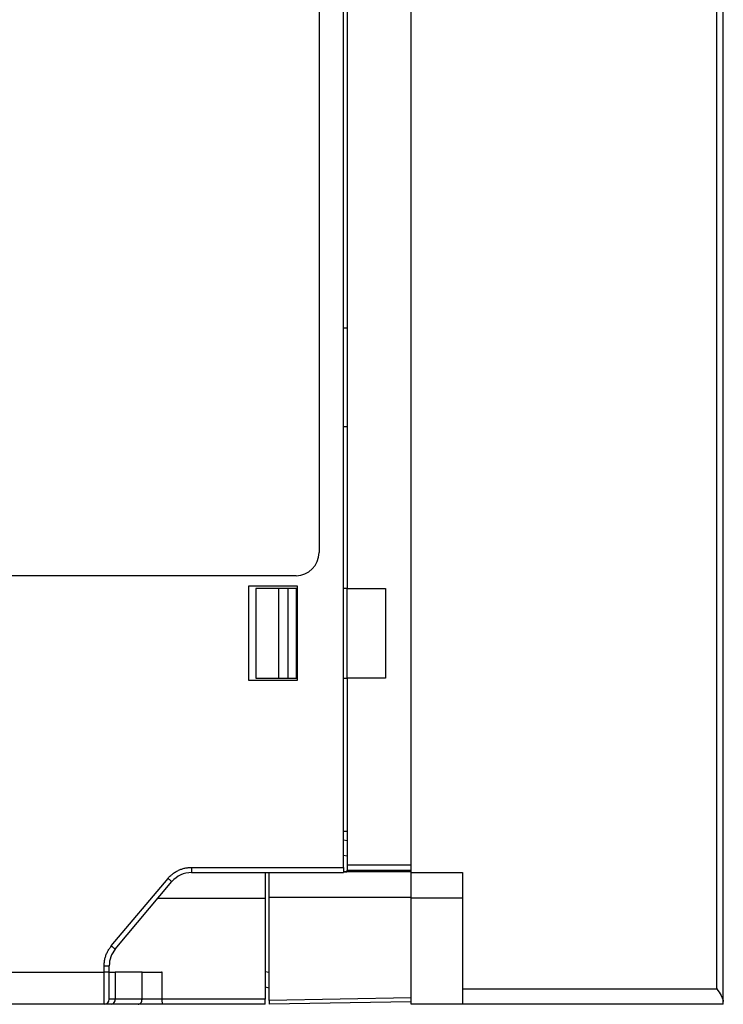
# Model space of a CAD drawing. Header units: inches. Extents: x 0 to 559, y 0 to 432.
# Tile 18 of 23: x 353 to 408, y 231 to 308. Entities that reach past the tile are written whole.
import ezdxf

# ---------------------------------------------------------------- set-up
doc = ezdxf.new("R2010")
doc.units = ezdxf.units.IN
doc.header["$LTSCALE"] = 10
doc.header["$MEASUREMENT"] = 0
doc.layers.add('DIMENSIONS', color=140, linetype='Continuous')
doc.dimstyles.get("Standard").update_dxf_attribs({"dimtxt": 5, "dimasz": 5, "dimexe": 2.5, "dimexo": 3.5, "dimgap": 1, "dimtad": 0, "dimtih": 1, "dimtoh": 1, "dimdec": 1, "dimzin": 0, "dimdsep": 46, "dimtxsty": 'Standard', "dimcen": 0, "dimadec": 0, "dimazin": 0, "dimtfac": 1, "dimtdec": 1, "dimtofl": 0, "dimtmove": 0, "dimatfit": 3, "dimfxl": 0, "dimtolj": 1, "dimtzin": 0, "dimarcsym": 0})

# ---------------------------------------------------------------- blocks, each defined once
blk = doc.blocks.new('*D18')
at = {"layer": 'DEFPOINTS', "color": 0}
for p in [(408.051, 391.719), (408.051, 359.115), (298.048, 304.562)]:
    blk.add_point(p, dxfattribs=at)
at = {"layer": 'DIMENSIONS', "color": 0, "lineweight": -2}
for p, q in [((298.048, 308.062), (298.048, 394.219)), ((408.051, 362.615), (408.051, 394.219)), ((303.048, 391.719), (341.216, 391.719)), ((403.051, 391.719), (364.883, 391.719))]:
    blk.add_line(p, q, dxfattribs=at)
at = {"layer": 'DIMENSIONS', "color": 0}
for points in [[(303.048, 392.552), (303.048, 390.886), (298.048, 391.719)], [(403.051, 392.552), (403.051, 390.886), (408.051, 391.719)]]:
    blk.add_solid(points, dxfattribs=at)
at = {"layer": 'DIMENSIONS', "color": 0, "char_height": 5, "attachment_point": 5}
for s, insert in [('\\A1;110.0', (353.049, 395.219)), ('\\A1;[4.33]', (353.049, 388.219))]:
    blk.add_mtext(s, dxfattribs=dict(at, insert=insert))

msp = doc.modelspace()

# ---------------------------------------------------------------- linework, layer by layer
for p, q in [((408.051, 231.341), (408.051, 358.89)), ((407.551, 232.315), (407.551, 357.915)), ((383.651, 241.415), (383.651, 347.215)), ((383.651, 242.009), (383.651, 346.804)), ((378.351, 241.815), (378.351, 345.61)), ((378.651, 329.115), (378.651, 263.615)), ((376.451, 319.615), (376.451, 266.415)), ((378.651, 283.965), (378.351, 283.965)), ((378.351, 276.265), (378.651, 276.265)), ((374.651, 264.615), (336.827, 264.615)), ((370.951, 263.815), (374.751, 263.815)), ((370.951, 256.415), (370.951, 263.815)), ((371.508, 263.615), (371.508, 256.615)), ((373.31, 263.615), (371.508, 263.615)), ((373.31, 256.615), (373.31, 263.615)), ((374.043, 263.615), (373.31, 263.615)), ((374.043, 256.615), (374.043, 263.615)), ((374.651, 263.615), (374.043, 263.615)), ((374.651, 263.615), (374.651, 256.615)), ((374.751, 263.615), (374.651, 263.615)), ((374.751, 263.815), (374.751, 256.415)), ((378.651, 263.615), (378.351, 263.615)), ((378.651, 263.615), (381.651, 263.615)), ((378.651, 256.615), (378.651, 263.615)), ((381.651, 263.615), (381.651, 256.615)), ((374.751, 256.415), (370.951, 256.415)), ((371.508, 256.615), (373.31, 256.615)), ((373.31, 256.615), (374.043, 256.615)), ((374.043, 256.615), (374.651, 256.615)), ((374.651, 256.615), (374.751, 256.615)), ((378.351, 256.615), (378.651, 256.615)), ((378.651, 256.615), (378.651, 242.009)), ((381.651, 256.615), (378.651, 256.615)), ((378.651, 244.615), (378.351, 244.615)), ((378.651, 243.892), (378.351, 243.952)), ((378.351, 242.775), (378.651, 242.715)), ((366.484, 241.815), (378.351, 241.815)), ((366.484, 241.815), (366.484, 241.415)), ((378.351, 241.815), (378.351, 241.415)), ((378.651, 242.009), (383.651, 242.009)), ((378.651, 242.009), (378.651, 241.609)), ((360.213, 235.675), (364.645, 240.958)), ((366.484, 241.415), (378.351, 241.415)), ((372.551, 241.415), (372.551, 241.403)), ((372.551, 239.467), (372.551, 241.403)), ((383.651, 241.466), (378.351, 241.466)), ((378.651, 241.609), (383.651, 241.609)), ((378.651, 241.486), (378.651, 241.609)), ((383.651, 239.467), (383.651, 241.415)), ((383.651, 241.415), (387.651, 241.415)), ((383.651, 239.415), (383.651, 241.415)), ((387.651, 241.415), (387.651, 232.315)), ((360.519, 235.418), (364.952, 240.701)), ((363.873, 239.415), (372.251, 239.415)), ((372.251, 239.415), (372.251, 231.515)), ((383.651, 239.467), (372.551, 239.467)), ((372.551, 231.415), (372.551, 239.467)), ((383.651, 231.609), (383.651, 239.467)), ((387.651, 239.415), (383.651, 239.415)), ((383.651, 231.115), (383.651, 239.415)), ((359.651, 233.615), (359.651, 234.133)), ((359.651, 234.133), (360.051, 234.133)), ((360.051, 233.615), (360.051, 234.133)), ((326.351, 233.615), (359.651, 233.615)), ((359.651, 231.115), (359.651, 233.615)), ((360.051, 233.615), (359.651, 233.615)), ((360.051, 233.615), (360.519, 233.615)), ((360.519, 233.615), (360.519, 231.515)), ((362.614, 233.615), (360.519, 233.615)), ((362.614, 231.515), (362.614, 233.615)), ((362.614, 233.615), (364.146, 233.615)), ((364.198, 231.515), (364.198, 233.615)), ((372.551, 233.592), (372.251, 233.652)), ((372.251, 232.475), (372.551, 232.415)), ((387.651, 232.315), (387.651, 231.115)), ((387.651, 232.315), (407.551, 232.315)), ((359.651, 231.115), (326.351, 231.115)), ((360.519, 231.515), (360.051, 231.515)), ((362.308, 231.115), (360.213, 231.115)), ((362.614, 231.515), (360.519, 231.515)), ((364.198, 231.515), (362.614, 231.515)), ((364.209, 231.115), (364.146, 231.115)), ((372.251, 231.515), (364.198, 231.515)), ((372.251, 231.115), (364.209, 231.115)), ((383.651, 231.609), (372.551, 231.415)), ((372.551, 231.415), (372.551, 231.115)), ((383.651, 231.309), (372.551, 231.115)), ((387.651, 231.115), (383.651, 231.115)), ((408.051, 231.115), (387.651, 231.115)), ((408.051, 231.115), (408.051, 231.341))]:
    msp.add_line(p, q)
at = {"flags": 128}
for points in [[(364.645, 240.958), (364.705, 240.908), (364.762, 240.86), (364.815, 240.815), (364.862, 240.776), (364.9, 240.744), (364.928, 240.72), (364.946, 240.706), (364.952, 240.701)], [(360.213, 235.675), (360.272, 235.625), (360.33, 235.577), (360.383, 235.532), (360.429, 235.494), (360.467, 235.462), (360.496, 235.438), (360.513, 235.423), (360.519, 235.418)]]:
    msp.add_lwpolyline(points, dxfattribs=at)
for centre, radius, start, end in [((374.651, 266.415), 1.8, 270, 0), ((366.484, 239.415), 2, 90, 140.00005), ((362.051, 234.133), 2, 140, 180), ((359.651, 231.515), 0.4, 270, 359.99998), ((360.159, 231.474), 0.363, 278.55252, 6.53987)]:
    msp.add_arc(centre, radius, start, end)
msp.add_ellipse((377.951, 241.486), major_axis=(0.7, 0), ratio=0.026186, start_param=5.320635, end_param=6.283185)
for points, knots in [([(364.645, 240.958), (364.678, 240.996), (364.744, 241.071), (364.851, 241.176), (364.963, 241.274), (365.081, 241.365), (365.204, 241.448), (365.334, 241.524), (365.502, 241.608), (365.711, 241.693), (365.962, 241.763), (366.221, 241.807), (366.396, 241.813), (366.484, 241.815)], [0, 0, 0, 0, 0.071983, 0.143319, 0.214284, 0.28516, 0.356229, 0.427772, 0.500064, 0.625572, 0.749716, 0.87402, 1, 1, 1, 1]), ([(372.251, 241.39), (372.251, 241.381), (372.251, 241.364), (372.251, 241.327), (372.251, 241.281), (372.251, 241.225), (372.251, 241.127), (372.251, 240.967), (372.251, 240.719), (372.251, 240.43), (372.251, 240.145), (372.251, 239.882), (372.251, 239.651), (372.251, 239.494), (372.251, 239.415)], [0, 0, 0, 0, 0.050177, 0.100018, 0.149774, 0.199696, 0.250033, 0.37505, 0.500133, 0.624246, 0.750185, 0.833363, 0.916241, 1, 1, 1, 1]), ([(359.651, 234.133), (359.652, 234.179), (359.653, 234.272), (359.666, 234.411), (359.686, 234.549), (359.714, 234.685), (359.75, 234.821), (359.809, 234.998), (359.901, 235.212), (360.04, 235.455), (360.155, 235.602), (360.213, 235.675)], [0, 0, 0, 0, 0.083598, 0.166718, 0.249644, 0.332659, 0.416048, 0.500091, 0.666755, 0.832626, 1, 1, 1, 1]), ([(360.051, 231.515), (360.051, 231.515), (360.051, 231.736), (360.051, 232.524), (360.051, 233.058), (360.051, 233.615)], [0, 0, 0, 0, 0.5, 0.5, 1, 1, 1, 1]), ([(407.551, 232.315), (407.664, 232.14), (407.779, 231.963), (407.922, 231.711), (407.965, 231.629), (408.03, 231.474), (408.051, 231.402), (408.051, 231.341)], [0, 0, 0, 0, 0.5, 0.5, 0.75, 0.75, 1, 1, 1, 1]), ([(360.213, 231.115), (360.183, 231.115), (360.125, 231.115), (360.045, 231.115), (359.972, 231.115), (359.906, 231.115), (359.847, 231.115), (359.777, 231.115), (359.711, 231.115), (359.66, 231.115), (359.654, 231.115), (359.651, 231.115)], [0, 0, 0, 0, 0.083598, 0.166718, 0.249644, 0.332659, 0.416048, 0.500091, 0.666755, 0.832626, 1, 1, 1, 1]), ([(362.308, 231.115), (362.388, 231.115), (362.468, 231.158), (362.581, 231.306), (362.614, 231.411), (362.614, 231.515)], [0, 0, 0, 0, 0.5, 0.5, 1, 1, 1, 1]), ([(364.146, 231.115), (364.096, 231.115), (363.996, 231.115), (363.847, 231.115), (363.7, 231.115), (363.555, 231.115), (363.412, 231.115), (363.27, 231.115), (363.097, 231.115), (362.897, 231.115), (362.681, 231.115), (362.481, 231.115), (362.366, 231.115), (362.308, 231.115)], [0, 0, 0, 0, 0.071832, 0.143066, 0.213981, 0.284861, 0.35599, 0.427648, 0.50011, 0.625457, 0.752006, 0.875734, 1, 1, 1, 1]), ([(364.209, 231.115), (364.206, 231.115), (364.203, 231.158), (364.199, 231.306), (364.198, 231.411), (364.198, 231.515)], [0, 0, 0, 0, 0.5, 0.5, 1, 1, 1, 1]), ([(372.251, 231.115), (372.251, 231.116), (372.251, 231.118), (372.251, 231.134), (372.251, 231.157), (372.251, 231.188), (372.251, 231.224), (372.251, 231.263), (372.251, 231.305), (372.251, 231.348), (372.251, 231.391), (372.251, 231.434), (372.251, 231.475), (372.251, 231.502), (372.251, 231.515)], [0, 0, 0, 0, 0.10419, 0.20459, 0.301199, 0.394016, 0.483041, 0.568273, 0.649712, 0.727357, 0.801209, 0.871267, 0.93753, 1, 1, 1, 1])]:
    msp.add_open_spline(points, degree=3, knots=knots)
msp.add_open_spline([(364.198, 233.615), (364.181, 233.615), (364.163, 233.615), (364.146, 233.615)], degree=3)

# ---------------------------------------------------------------- dimensions: what is measured, and where the dimension line sits
at = {"layer": 'DIMENSIONS'}
dim = msp.add_linear_dim(base=(408.051, 391.719), p1=(298.048, 304.562), p2=(408.051, 359.115), dimstyle='Standard', override={"dimpost": '\\X'}, dxfattribs=at)
dim.commit()
dim.dimension.update_dxf_attribs({"geometry": '*D18', "text_midpoint": (353.049, 391.719)})

doc.saveas('drawing.dxf')
